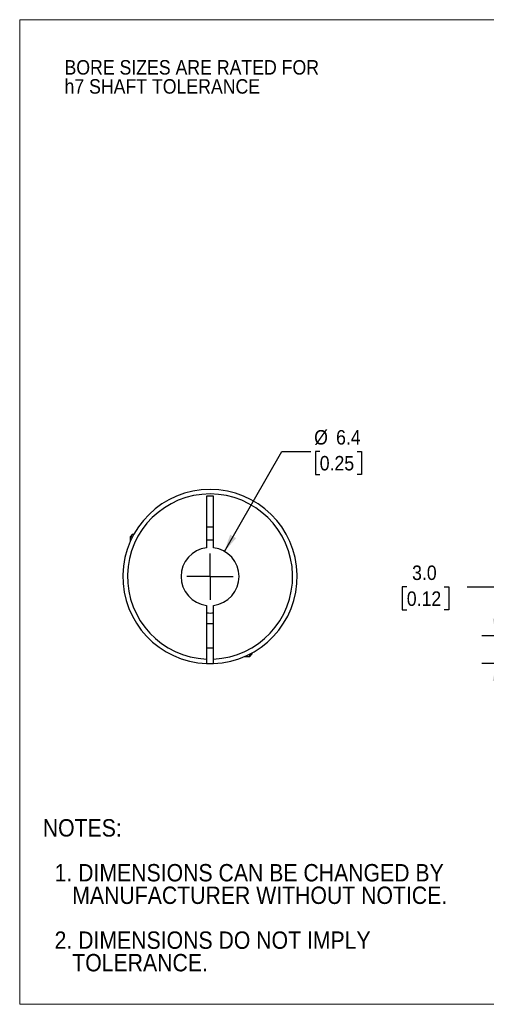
# Model space of a CAD drawing. Header units: millimetres. Extents: x 0 to 140, y 0 to 108.
# Tile 1 of 3: x 0 to 51, y 0 to 108. Entities that reach past the tile are written whole.
import ezdxf

# ---------------------------------------------------------------- set-up
doc = ezdxf.new("R2010")
doc.units = ezdxf.units.MM
doc.header["$LTSCALE"] = 0.5
doc.linetypes.add('SLD-Solid', pattern=[0])
doc.layers.add('SLD-0', color=7, linetype='SLD-Solid', lineweight=25)
doc.layers.add('TEXT', color=140, linetype='SLD-Solid', lineweight=25)
doc.styles.add('SLDTEXTSTYLE0', font='GOTHIC.TTF', dxfattribs={"width": 0.913})
doc.dimstyles.new('SLDDIMSTYLE0', dxfattribs={"dimtxt": 1.5875, "dimasz": 1.905, "dimexe": 0, "dimexo": 0.0625, "dimgap": 0.396875, "dimtad": 0, "dimtih": 1, "dimtoh": 1, "dimdec": 1, "dimrnd": 1e-09, "dimzin": 12, "dimdsep": 46, "dimtxsty": 'SLDTEXTSTYLE0', "dimsah": 1, "dimcen": 0, "dimadec": 0, "dimazin": 3, "dimtfac": 1, "dimtdec": 1, "dimtofl": 0, "dimtmove": 0, "dimatfit": 3, "dimfxl": 0, "dimfrac": 2, "dimtolj": 1, "dimtzin": 12, "dimarcsym": 0})
doc.dimstyles.new('SLDDIMSTYLE2', dxfattribs={"dimtxt": 1.5875, "dimasz": 1.905, "dimexe": 0, "dimexo": 0.0625, "dimgap": 0.396875, "dimtad": 0, "dimtih": 1, "dimtoh": 1, "dimdec": 1, "dimrnd": 1e-09, "dimzin": 4, "dimdsep": 46, "dimtxsty": 'SLDTEXTSTYLE0', "dimsah": 1, "dimcen": 0.09, "dimadec": 0, "dimazin": 1, "dimtfac": 1, "dimtdec": 1, "dimtmove": 0, "dimatfit": 0, "dimfxl": 0, "dimfrac": 2, "dimtolj": 1, "dimtzin": 12, "dimarcsym": 0})

# ---------------------------------------------------------------- blocks, each defined once
blk = doc.blocks.new('Block2')
at = {"color": 7, "linetype": 'SLD-Solid', "lineweight": 18}
for p, q in [((139.7, 107.95), (0, 107.95)), ((0, 0), (0, 107.95)), ((139.7, 0), (0, 0))]:
    blk.add_line(p, q, dxfattribs=at)
blk = doc.blocks.new('SW_NOTE_0_2')
at = {"layer": 'SLD-0', "color": 0, "char_height": 1.5875, "attachment_point": 1, "style": 'SLDTEXTSTYLE0'}
for s, insert in [('BORE SIZES ARE RATED FOR ', (0, 2.03)), ('h7 SHAFT TOLERANCE', (0, -0.06))]:
    blk.add_mtext(s, dxfattribs=dict(at, insert=insert))
blk = doc.blocks.new('SW_NOTE_0_3')
at = {"layer": 'TEXT', "color": 0, "char_height": 1.905, "attachment_point": 1, "style": 'SLDTEXTSTYLE0'}
for s, insert in [('NOTES:', (0, 2.43)), ('  1. DIMENSIONS CAN BE CHANGED BY     ', (0, -2.49)), ('     MANUFACTURER WITHOUT NOTICE.', (0, -4.96)), ('  2. DIMENSIONS DO NOT IMPLY ', (0, -9.88)), ('     TOLERANCE.', (0, -12.35))]:
    blk.add_mtext(s, dxfattribs=dict(at, insert=insert))
blk = doc.blocks.new('_D')
at = {"layer": 'SLD-0'}
for p, q in [((22.44, 49.65), (28.74, 60.61)), ((28.74, 60.61), (31.92, 60.61)), ((32.88, 60.61), (32.4, 60.61)), ((32.4, 60.61), (32.4, 58.09)), ((36.99, 60.61), (37.47, 60.61)), ((37.47, 60.61), (37.47, 58.09)), ((32.4, 58.09), (32.88, 58.09)), ((37.47, 58.09), (36.99, 58.09))]:
    blk.add_line(p, q, dxfattribs=at)
blk.add_solid([(22.44, 49.65), (23.72, 51.11), (23.06, 51.49)], dxfattribs=at)
at = {"layer": 'SLD-0', "char_height": 1.587, "attachment_point": 1, "style": 'SLDTEXTSTYLE0'}
for s, insert in [('%%c', (32.27, 62.96)), ('6.4', (34.67, 62.96)), ('0.25', (32.88, 60.12))]:
    blk.add_mtext(s, dxfattribs=dict(at, insert=insert))
blk = doc.blocks.new('SW_CENTERMARKSYMBOL_0')
at = {"layer": 'SLD-0', "color": 0}
for q in [(0, 2.54), (-2.54, 0), (0, -2.54), (2.54, 0)]:
    blk.add_line((0, 0), q, dxfattribs=at)
blk = doc.blocks.new('_D_2')
at = {"layer": 'SLD-0'}
for p, q in [((42.42, 45.76), (41.93, 45.76)), ((41.93, 45.76), (41.93, 43.24)), ((46.52, 45.76), (47.01, 45.76)), ((47.01, 45.76), (47.01, 43.24)), ((49.04, 45.77), (52.22, 45.77)), ((52.22, 45.77), (52.22, 40.4)), ((41.93, 43.24), (42.42, 43.24)), ((47.01, 43.24), (46.52, 43.24)), ((58.8, 40.4), (50.63, 40.4)), ((56.2, 37.35), (50.63, 37.35)), ((52.22, 37.35), (52.22, 33.54))]:
    blk.add_line(p, q, dxfattribs=at)
for points in [[(52.22, 40.4), (52.6, 42.3), (51.84, 42.3)], [(52.22, 37.35), (51.84, 35.45), (52.6, 35.45)]]:
    blk.add_solid(points, dxfattribs=at)
at = {"layer": 'SLD-0', "char_height": 1.587, "attachment_point": 1, "style": 'SLDTEXTSTYLE0'}
for s, insert in [('3.0', (43, 48.11)), ('0.12', (42.42, 45.27))]:
    blk.add_mtext(s, dxfattribs=dict(at, insert=insert))

msp = doc.modelspace()

# ---------------------------------------------------------------- linework, layer by layer
for p, q in [((21.23, 55.7), (20.48, 55.7)), ((20.48, 55.7), (20.48, 50.05)), ((21.23, 50.05), (21.23, 55.7)), ((20.48, 52.35), (21.23, 52.35)), ((12.37, 51.53), (12.11, 51.27)), ((12.11, 51.27), (12.11, 50.72)), ((12.11, 51.27), (12.37, 51.27)), ((12.37, 51.53), (12.51, 51.53)), ((20.48, 43.74), (20.48, 37.85)), ((21.23, 37.85), (21.23, 43.74)), ((21.23, 41.7), (20.48, 41.7)), ((20.48, 39.1), (21.23, 39.1)), ((24.69, 38.15), (25.23, 38.15)), ((25.23, 38.15), (25.49, 38.41)), ((25.23, 38.15), (25.23, 38.4)), ((25.49, 38.41), (25.49, 38.54))]:
    msp.add_line(p, q)
at = {"flags": 128}
msp.add_lwpolyline([(20.48, 37.35), (20.86, 37.35), (21.23, 37.35)], dxfattribs=at)
for radius, start, end in [(9.55, 272.2504, 267.7496), (9.05, 272.3748, 267.6252), (4, 84.6206, 95.3794), (3.18, 96.7831, 263.2169), (3.18, 276.7831, 83.2169), (4, 264.6206, 275.3794)]:
    msp.add_arc((20.86, 46.9), radius, start, end)
for points, knots in [([(20.48, 37.85), (20.48, 37.83), (20.48, 37.79), (20.48, 37.72), (20.48, 37.65), (20.48, 37.57), (20.48, 37.5), (20.48, 37.43), (20.48, 37.39), (20.48, 37.36), (20.48, 37.35), (20.48, 37.35)], [0, 0, 0, 0, 0.08223, 0.1649755, 0.249642, 0.3740184, 0.5000211, 0.6231273, 0.7504137, 0.8751529, 1, 1, 1, 1]), ([(21.23, 37.35), (21.23, 37.35), (21.23, 37.36), (21.23, 37.37), (21.23, 37.39), (21.23, 37.43), (21.23, 37.5), (21.23, 37.57), (21.23, 37.66), (21.23, 37.75), (21.23, 37.82), (21.23, 37.85)], [0, 0, 0, 0, 0.082297, 0.165403, 0.250748, 0.375195, 0.500573, 0.622892, 0.749821, 0.875014, 1, 1, 1, 1])]:
    msp.add_open_spline(points, degree=3, knots=knots)

# ---------------------------------------------------------------- block references
at = {"color": 7, "linetype": 'Continuous'}
msp.add_blockref('Block2', (0, 0), dxfattribs=at)
at = {"layer": 'SLD-0'}
for name, p in [('SW_NOTE_0_2', (4.91, 101.49)), ('SW_CENTERMARKSYMBOL_0', (20.86, 46.9))]:
    msp.add_blockref(name, p, dxfattribs=at)
at = {"layer": 'TEXT'}
msp.add_blockref('SW_NOTE_0_3', (2.53, 17.87), dxfattribs=at)

# ---------------------------------------------------------------- dimensions: what is measured, and where the dimension line sits
at = {"layer": 'SLD-0'}
dim = msp.add_diameter_dim_2p(p1=(19.28, 44.14), p2=(22.44, 49.65), dimstyle='SLDDIMSTYLE0', dxfattribs=at)
dim.commit()
dim.dimension.update_dxf_attribs({"geometry": '_D', "text_midpoint": (34.94, 60.61), "dimtype": 163})
dim = msp.add_linear_dim(base=(52.2184, 40.3955), p1=(56.8399, 37.3528), p2=(59.4399, 40.3955), angle=90, dimstyle='SLDDIMSTYLE2', dxfattribs=at)
dim.commit()
dim.dimension.update_dxf_attribs({"geometry": '_D_2', "text_midpoint": (52.2184, 45.7708), "dimtype": 160})

doc.saveas('drawing.dxf')
